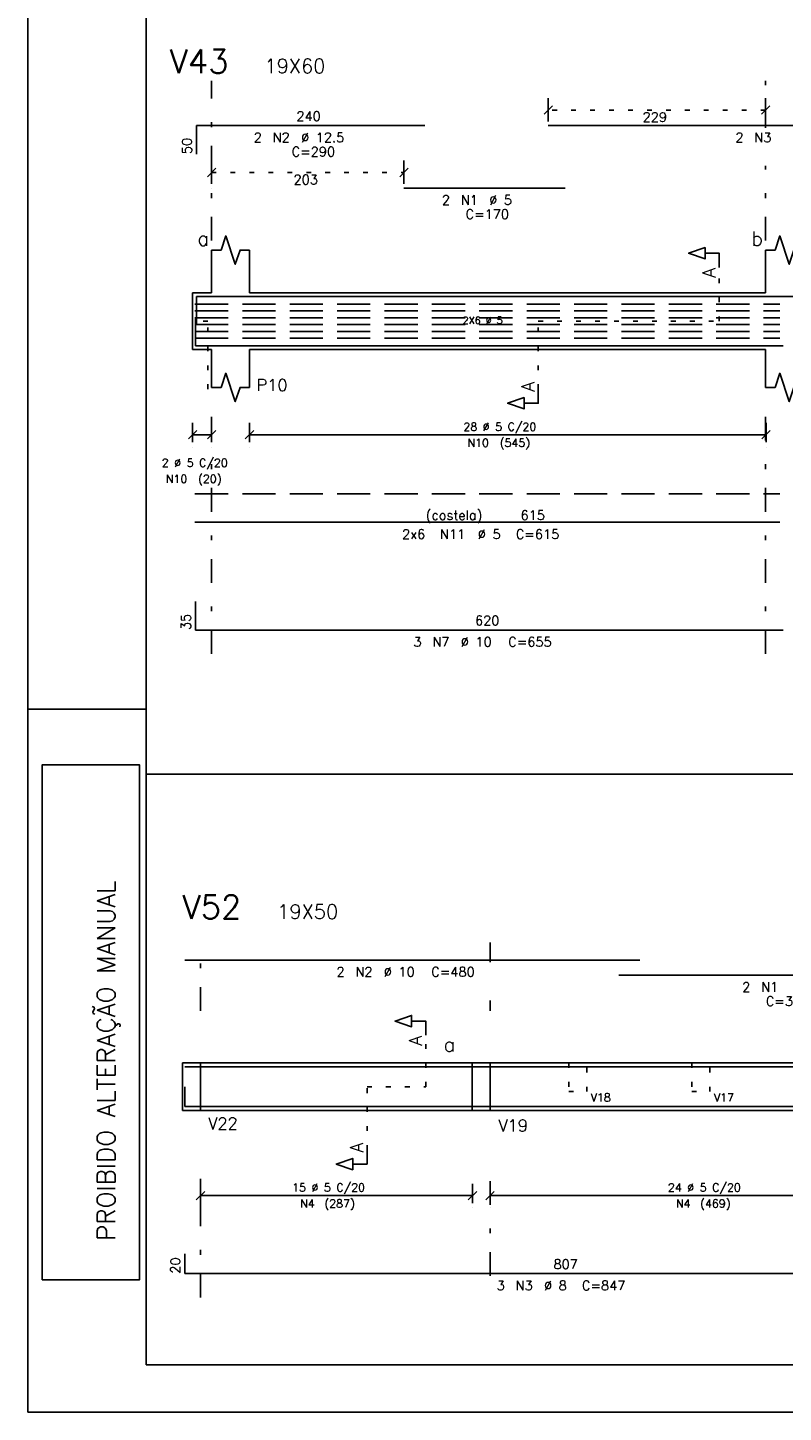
# Model space of a CAD drawing. Extents: x 0 to 116, y 0 to 59.
# Tile 1 of 19: x 0 to 16, y 0 to 29. Entities that reach past the tile are written whole.
import ezdxf

# ---------------------------------------------------------------- set-up
doc = ezdxf.new("R2010")
doc.units = 0
for name, pattern in [('ESTILO_TQS_0001', [1, 0.7, -0.3]), ('ESTILO_TQS_0002', [0.4, 0.1, -0.3]), ('ESTILO_TQS_0003', [1.5, 0.5, -0.4, 0.1, -0.5])]:
    doc.linetypes.add(name, pattern=pattern)
for name, color, linetype in [('1', 7, 'CONTINUOUS'), ('12', 12, 'CONTINUOUS'), ('2', 2, 'CONTINUOUS'), ('3', 3, 'CONTINUOUS'), ('4', 4, 'CONTINUOUS'), ('5', 3, 'CONTINUOUS')]:
    doc.layers.add(name, color=color, linetype=linetype)
doc.styles.get("Standard").update_dxf_attribs({"font": 'ROMANS.SHX'})

msp = doc.modelspace()

# ---------------------------------------------------------------- linework, layer by layer
at = {"layer": '1', "linetype": 'CONTINUOUS'}
for p, q in [((0, 59.400002), (0, 0)), ((3.87986, 23.649538), (3.87986, 24.549538)), ((4.67986, 23.649538), (4.67986, 24.549538)), ((15.56986, 23.649538), (15.56986, 24.549538)), ((3.47986, 23.649538), (3.47986, 22.449538)), ((3.47986, 23.649538), (3.87986, 23.649538)), ((4.67986, 23.649538), (15.56986, 23.649538)), ((3.47986, 22.449538), (3.87986, 22.449538)), ((3.87986, 22.449538), (3.87986, 21.649538)), ((4.67986, 22.449538), (15.56986, 22.449538)), ((4.67986, 22.449538), (4.67986, 21.649538)), ((15.56986, 22.449538), (15.56986, 21.649538)), ((0, 14.85), (2.5, 14.85)), ((2.5, 13.482842), (89.362606, 13.482842)), ((3.26572, 7.37864), (3.26572, 6.37864)), ((3.26572, 7.37864), (3.26572, 6.37864)), ((3.26572, 7.37864), (3.26572, 6.37864)), ((3.26572, 7.37864), (3.64572, 7.37864)), ((3.64572, 7.37864), (9.37572, 7.37864)), ((3.64572, 7.37864), (3.64572, 6.37864)), ((9.37572, 7.37864), (9.37572, 6.37864)), ((9.37572, 7.37864), (9.37572, 6.37864)), ((9.37572, 7.37864), (9.75572, 7.37864)), ((9.75572, 7.37864), (19.13572, 7.37864)), ((9.75572, 7.37864), (9.75572, 6.37864)), ((3.26572, 6.37864), (3.64572, 6.37864)), ((3.64572, 6.37864), (9.37572, 6.37864)), ((9.37572, 6.37864), (9.75572, 6.37864)), ((9.75572, 6.37864), (19.13572, 6.37864)), ((0, 0), (0, 0)), ((0, 0), (116, 0))]:
    msp.add_line(p, q, dxfattribs=at)
at = {"layer": '1', "linetype": 'ESTILO_TQS_0002'}
for p, q in [((15.56986, 27.509006), (10.98392, 27.509006)), ((3.87986, 26.189006), (7.93966, 26.189006)), ((14.59486, 23.049538), (14.59486, 24.184538)), ((3.79986, 23.049538), (3.55986, 23.049538)), ((3.79986, 21.614538), (3.79986, 23.049538)), ((10.77486, 21.614538), (10.77486, 23.049538)), ((10.77486, 23.049538), (14.59486, 23.049538)), ((8.40072, 6.87864), (8.40072, 7.96364)), ((3.26572, 7.37864), (3.64572, 7.37864)), ((3.64572, 7.37864), (3.64572, 6.37864)), ((9.37572, 7.37864), (9.37572, 6.37864)), ((9.37572, 7.37864), (9.75572, 7.37864)), ((9.75572, 7.37864), (9.75572, 6.37864)), ((7.16072, 5.54364), (7.16072, 6.87864)), ((7.16072, 6.87864), (8.40072, 6.87864)), ((3.26572, 6.37864), (3.64572, 6.37864)), ((9.37572, 6.37864), (9.75572, 6.37864))]:
    msp.add_line(p, q, dxfattribs=at)
at = {"layer": '1', "linetype": 'ESTILO_TQS_0001'}
for p, q in [((3.52986, 23.410538), (15.87006, 23.410538)), ((3.52986, 23.266138), (15.87006, 23.266138)), ((3.52986, 23.121738), (15.87006, 23.121738)), ((3.52986, 22.977338), (15.87006, 22.977338)), ((3.52986, 22.832938), (15.87006, 22.832938)), ((3.52986, 22.688538), (15.87006, 22.688538))]:
    msp.add_line(p, q, dxfattribs=at)
at = {"layer": '1', "linetype": 'CONTINUOUS'}
for points in [[(3.87986, 24.549538), (4.07986, 24.549538), (4.17986, 24.849538), (4.37986, 24.249538), (4.47986, 24.549538), (4.67986, 24.549538)], [(14.59486, 24.184538), (14.59486, 24.484538), (14.29486, 24.484538), (14.29486, 24.364538), (13.94486, 24.484538), (14.29486, 24.604538), (14.29486, 24.484538)], [(15.56986, 24.549538), (15.76986, 24.549538), (15.86986, 24.849538), (16.06986, 24.249538), (16.16986, 24.549538), (16.36986, 24.549538)], [(3.87986, 21.649538), (4.07986, 21.649538), (4.17986, 21.949538), (4.37986, 21.349538), (4.47986, 21.649538), (4.67986, 21.649538)], [(15.56986, 21.649538), (15.76986, 21.649538), (15.86986, 21.949538), (16.06986, 21.349538), (16.16986, 21.649538), (16.36986, 21.649538)], [(10.77486, 21.614538), (10.77486, 21.314538), (10.47486, 21.314538), (10.47486, 21.194538), (10.12486, 21.314538), (10.47486, 21.434538), (10.47486, 21.314538)], [(0.304878, 2.8), (2.359074, 2.8), (2.359074, 13.676202), (0.304878, 13.676202), (0.304878, 2.8)], [(8.40072, 7.96364), (8.40072, 8.26364), (8.10072, 8.26364), (8.10072, 8.14364), (7.75072, 8.26364), (8.10072, 8.38364), (8.10072, 8.26364)], [(7.16072, 5.54364), (7.16072, 5.24364), (6.86072, 5.24364), (6.86072, 5.12364), (6.51072, 5.24364), (6.86072, 5.36364), (6.86072, 5.24364)]]:
    msp.add_lwpolyline(points, dxfattribs=at)
at = {"layer": '1', "linetype": 'ESTILO_TQS_0001'}
msp.add_lwpolyline([(3.52986, 19.399538), (15.87006, 19.399538)], dxfattribs=at)
at = {"layer": '1', "linetype": 'ESTILO_TQS_0002'}
for points in [[(11.41572, 7.37864), (11.41572, 6.77864), (11.79572, 6.77864), (11.79572, 7.37864), (11.41572, 7.37864)], [(14.01572, 7.37864), (14.01572, 6.77864), (14.39572, 6.77864), (14.39572, 7.37864), (14.01572, 7.37864)]]:
    msp.add_lwpolyline(points, dxfattribs=at)
at = {"layer": '12', "linetype": 'CONTINUOUS'}
msp.add_lwpolyline([(2.5, 1), (115, 1), (115, 58.400002), (2.5, 58.400002), (2.5, 1)], dxfattribs=at)
at = {"layer": '2', "linetype": 'ESTILO_TQS_0003'}
for p, q in [((3.87986, 24.749538), (3.87986, 28.123763)), ((15.56986, 27.131006), (15.56986, 28.123763)), ((15.56986, 24.749538), (15.56986, 26.327006)), ((3.87986, 16.024538), (3.87986, 21.349538)), ((15.56986, 16.024538), (15.56986, 21.349538)), ((3.64572, 8.47864), (3.64572, 9.92618)), ((9.75572, 9.505922), (9.75572, 9.92618)), ((9.75572, 8.47864), (9.75572, 8.701922)), ((3.64572, 2.42864), (3.64572, 5.17864)), ((9.75572, 2.88064), (9.75572, 5.17864))]:
    msp.add_line(p, q, dxfattribs=at)
at = {"layer": '2', "linetype": 'CONTINUOUS'}
for p, q in [((11.072308, 27.597395), (10.895532, 27.420618)), ((10.98392, 27.269006), (10.98392, 27.759006)), ((15.658248, 27.597395), (15.481472, 27.420618)), ((15.56986, 27.269006), (15.56986, 27.759006)), ((10.98392, 27.169006), (10.98392, 27.169006)), ((15.56986, 27.169006), (15.56986, 27.169006)), ((3.87986, 25.949006), (3.87986, 26.439006)), ((7.93966, 25.949006), (7.93966, 26.439006)), ((3.791472, 26.100618), (3.968248, 26.277395)), ((7.851272, 26.100618), (8.028048, 26.277395)), ((3.87986, 25.849006), (3.87986, 25.849006)), ((7.93966, 25.849006), (7.93966, 25.849006)), ((3.47986, 20.489538), (3.47986, 20.899538)), ((3.87986, 20.489538), (3.87986, 20.899538)), ((4.67986, 20.489538), (4.67986, 20.899538)), ((15.57986, 20.489538), (15.57986, 20.899538)), ((3.391472, 20.56115), (3.568248, 20.737926)), ((3.47986, 20.649538), (3.87986, 20.649538)), ((3.791472, 20.56115), (3.968248, 20.737926)), ((4.591472, 20.56115), (4.768248, 20.737926)), ((4.67986, 20.649538), (15.57986, 20.649538)), ((15.491472, 20.56115), (15.668248, 20.737926)), ((3.47986, 20.389538), (3.47986, 20.389538)), ((3.87986, 20.389538), (3.87986, 20.389538)), ((4.67986, 20.389538), (4.67986, 20.389538)), ((15.57986, 20.389538), (15.57986, 20.389538)), ((3.64572, 4.41864), (3.64572, 4.82864)), ((9.38572, 4.41864), (9.38572, 4.82864)), ((9.75572, 4.41864), (9.75572, 4.82864)), ((3.557332, 4.490252), (3.734108, 4.667028)), ((3.64572, 4.57864), (9.38572, 4.57864)), ((9.297332, 4.490252), (9.474108, 4.667028)), ((9.667332, 4.490252), (9.844108, 4.667028)), ((9.75572, 4.57864), (19.13572, 4.57864)), ((3.64572, 4.31864), (3.64572, 4.31864)), ((9.38572, 4.31864), (9.38572, 4.31864)), ((9.75572, 4.31864), (9.75572, 4.31864))]:
    msp.add_line(p, q, dxfattribs=at)
at = {"layer": '4', "linetype": 'CONTINUOUS'}
for p, q in [((3.55986, 26.579006), (3.55986, 27.179006)), ((3.55986, 27.179006), (8.37986, 27.179006)), ((10.98392, 27.179006), (22.48392, 27.179006)), ((7.93966, 25.859006), (11.33966, 25.859006)), ((3.55986, 22.969538), (3.55986, 23.569538)), ((3.55986, 23.569538), (8.37986, 23.569538)), ((7.93966, 23.569538), (11.33966, 23.569538)), ((10.98392, 23.569538), (22.48392, 23.569538)), ((3.53986, 23.129538), (3.53986, 22.529538)), ((3.53986, 22.529538), (15.93986, 22.529538)), ((3.53986, 17.124538), (3.53986, 16.524538)), ((3.53986, 16.524538), (15.93986, 16.524538)), ((3.31552, 9.553922), (12.91552, 9.553922)), ((12.47642, 9.233922), (19.47642, 9.233922)), ((3.31552, 7.29864), (12.91552, 7.29864)), ((12.47642, 7.29864), (19.47642, 7.29864)), ((3.31572, 6.87864), (3.31572, 6.45864)), ((3.31572, 6.45864), (19.47572, 6.45864)), ((3.31572, 3.34864), (3.31572, 2.92864)), ((3.31572, 2.92864), (19.47572, 2.92864))]:
    msp.add_line(p, q, dxfattribs=at)
msp.add_lwpolyline([(3.52986, 18.799538), (15.87006, 18.799538)], dxfattribs=at)

# ---------------------------------------------------------------- texts
at = {"layer": '1', "linetype": 'CONTINUOUS'}
for s, height, p in [('19X60', 0.3, (4.995605, 28.286743)), ('240', 0.2, (5.66986, 27.279006)), ('a', 0.3, (3.57986, 24.642899)), ('b', 0.3, (15.26986, 24.642899)), ('2X6 %%c 5', 0.15, (9.17496, 22.992338)), ('P10', 0.25, (4.82986, 21.574538)), ('(costela)', 0.2, (8.39996, 18.849538)), ('615', 0.2, (10.39996, 18.849538)), ('620', 0.2, (9.43986, 16.624538)), ('19X50', 0.3, (5.26572, 10.42618)), ('a', 0.3, (8.774936, 7.618662)), ('V22', 0.25, (3.810023, 5.975634)), ('V19', 0.25, (9.934326, 5.932726)), ('807', 0.2, (11.09572, 3.02864))]:
    msp.add_text(s, height=height, dxfattribs=at).set_placement(p)
for s, height, p in [('A', 0.272, (14.51326, 23.966938)), ('A', 0.272, (10.69326, 21.560138)), ('PROIBIDO ALTERAÇÃO MANUAL', 0.38, (1.842953, 3.623045)), ('A', 0.272, (8.31912, 7.74604)), ('A', 0.272, (7.07912, 5.48924))]:
    msp.add_text(s, height=height, rotation=90, dxfattribs=at).set_placement(p)
at = {"layer": '2', "linetype": 'CONTINUOUS'}
for s, height, p in [('229', 0.2, (12.97689, 27.259006)), ('203', 0.2, (5.60976, 25.939006)), ('28 %%c 5 C/20', 0.17, (9.19486, 20.734538)), ('N10', 0.17, (9.27986, 20.394538)), ('(545)', 0.17, (9.95986, 20.394538)), ('2 %%c 5 C/20', 0.17, (2.82986, 19.970902)), ('N10', 0.17, (2.91486, 19.630902)), ('(20)', 0.17, (3.59486, 19.630902)), ('V18', 0.17, (11.88072, 6.56614)), ('V17', 0.17, (14.48072, 6.56614)), ('15 %%c 5 C/20', 0.17, (5.58072, 4.66364)), ('24 %%c 5 C/20', 0.17, (13.51072, 4.66364)), ('N4', 0.17, (5.75072, 4.32364)), ('(287)', 0.17, (6.26072, 4.32364)), ('N4', 0.17, (13.68072, 4.32364)), ('(469)', 0.17, (14.19072, 4.32364))]:
    msp.add_text(s, height=height, dxfattribs=at).set_placement(p)
at = {"layer": '3', "linetype": 'CONTINUOUS'}
for s, p in [('2', (4.76986, 26.829006)), ('N2', (5.16986, 26.829006)), ('%%c 12.5', (5.76986, 26.829006)), ('2', (14.93392, 26.829006)), ('N3', (15.33392, 26.829006)), ('C=290', (5.56986, 26.529006)), ('2', (8.73966, 25.509006)), ('N1', (9.13966, 25.509006)), ('%%c 5', (9.73966, 25.509006)), ('C=170', (9.23966, 25.209006)), ('2x6', (7.89996, 18.449538)), ('N11', (8.69996, 18.449538)), ('%%c 5', (9.49996, 18.449538)), ('C=615', (10.29996, 18.449538)), ('%%c 10', (9.13986, 16.174538)), ('3', (8.13986, 16.174538)), ('N7', (8.53986, 16.174538)), ('C=655', (10.13986, 16.174538)), ('2', (6.51552, 9.203922)), ('N2', (6.91552, 9.203922)), ('%%c 10', (7.51552, 9.203922)), ('C=480', (8.51552, 9.203922)), ('2', (15.07642, 8.883922)), ('N1', (15.47642, 8.883922)), ('C=350', (15.57642, 8.583922)), ('3', (9.89572, 2.57864)), ('N3', (10.29572, 2.57864)), ('%%c 8', (10.89572, 2.57864)), ('C=847', (11.69572, 2.57864))]:
    msp.add_text(s, height=0.2, dxfattribs=at).set_placement(p)
for s, p in [('50', (3.45986, 26.579006)), ('35', (3.43986, 16.524538)), ('20', (3.21572, 2.92864))]:
    msp.add_text(s, height=0.2, rotation=90, dxfattribs=at).set_placement(p)
at = {"layer": '5', "linetype": 'CONTINUOUS'}
for s, p in [('V43', (2.995605, 28.286743)), ('V52', (3.26572, 10.42618))]:
    msp.add_text(s, height=0.5, dxfattribs=at).set_placement(p)

doc.saveas('drawing.dxf')
